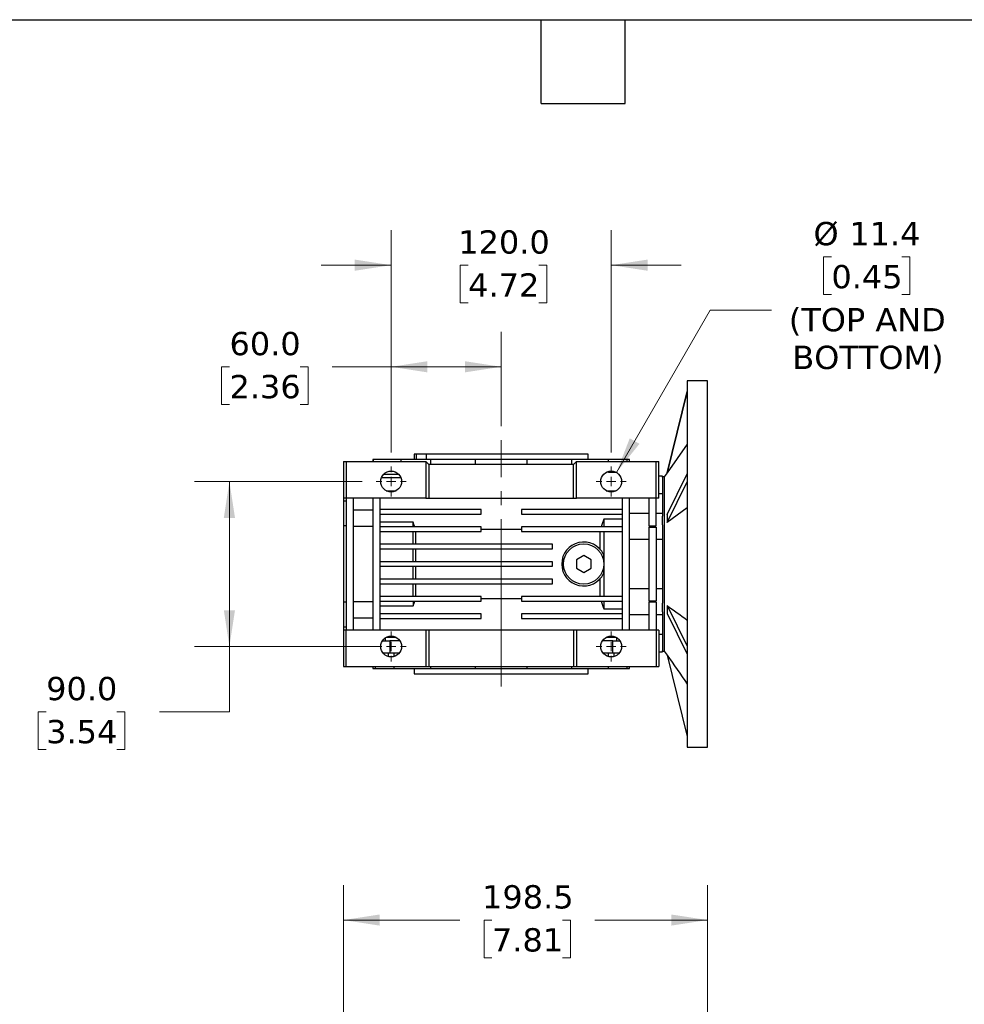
# Model space of a CAD drawing. Header units: millimetres. Extents: x 38 to 1638, y 38 to 1257.
# Tile 4 of 12: x 531 to 1046, y 720 to 1257. Entities that reach past the tile are written whole.
import ezdxf

# ---------------------------------------------------------------- set-up
doc = ezdxf.new("R2010")
doc.units = ezdxf.units.MM
doc.header["$LTSCALE"] = 6
doc.linetypes.add('SLD-Center', pattern=[19.05, 15.24, -1.27, 1.27, -1.27])
doc.linetypes.add('SLD-Solid', pattern=[0])
doc.layers.add('TEXT', color=140, linetype='SLD-Solid', lineweight=25)
doc.styles.add('SLDTEXTSTYLE0', font='VERDANA.TTF')
doc.dimstyles.new('SLDDIMSTYLE2', dxfattribs={"dimtxt": 12.948047, "dimasz": 19.812, "dimexe": 0, "dimexo": 0.0625, "dimgap": 3.237012, "dimtad": 0, "dimtih": 1, "dimtoh": 1, "dimrnd": 1e-09, "dimzin": 4, "dimdsep": 46, "dimtxsty": 'SLDTEXTSTYLE0', "dimsah": 1, "dimcen": 0.09, "dimadec": 0, "dimazin": 1, "dimtfac": 1, "dimtmove": 0, "dimatfit": 0, "dimfxl": 0, "dimfrac": 2, "dimtolj": 1, "dimtzin": 12, "dimarcsym": 0})
doc.dimstyles.new('SLDDIMSTYLE4', dxfattribs={"dimtxt": 12.948047, "dimasz": 19.812, "dimexe": 0, "dimexo": 0.0625, "dimgap": 3.237012, "dimtad": 0, "dimtih": 1, "dimtoh": 1, "dimrnd": 1e-09, "dimzin": 12, "dimdsep": 46, "dimtxsty": 'SLDTEXTSTYLE0', "dimsah": 1, "dimcen": 0.09, "dimadec": 0, "dimazin": 3, "dimtfac": 1, "dimtofl": 0, "dimtmove": 0, "dimatfit": 3, "dimfxl": 0, "dimfrac": 2, "dimtolj": 1, "dimtzin": 12, "dimarcsym": 0})
doc.dimstyles.new('SLDDIMSTYLE5', dxfattribs={"dimtxt": 12.948047, "dimasz": 19.812, "dimexe": 0, "dimexo": 0.0625, "dimgap": 3.237012, "dimtad": 0, "dimtih": 1, "dimtoh": 1, "dimrnd": 1e-09, "dimzin": 4, "dimdsep": 46, "dimtxsty": 'SLDTEXTSTYLE0', "dimsah": 1, "dimcen": 0.09, "dimadec": 0, "dimazin": 1, "dimtfac": 1, "dimtofl": 0, "dimtmove": 0, "dimatfit": 3, "dimfxl": 0, "dimfrac": 2, "dimtolj": 1, "dimtzin": 12, "dimarcsym": 0})
doc.dimstyles.new('SLDDIMSTYLE8', dxfattribs={"dimtxt": 12.948047, "dimasz": 19.812, "dimexe": 0, "dimexo": 0.0625, "dimgap": 3.237012, "dimtad": 0, "dimtih": 1, "dimtoh": 1, "dimrnd": 1e-09, "dimzin": 12, "dimdsep": 46, "dimtxsty": 'SLDTEXTSTYLE0', "dimsah": 1, "dimcen": 0, "dimadec": 0, "dimazin": 3, "dimtfac": 1, "dimtofl": 0, "dimtmove": 0, "dimatfit": 3, "dimfxl": 0, "dimfrac": 2, "dimtolj": 1, "dimtzin": 12, "dimarcsym": 0})

# ---------------------------------------------------------------- blocks, each defined once
blk = doc.blocks.new('_D_11')
at = {"color": 7, "linetype": 'SLD-Solid', "lineweight": 0}
for p, q in [((707.52, 603.4), (707.52, 785.13)), ((906.02, 660.9), (906.02, 785.13)), ((707.52, 766.08), (770.96, 766.08)), ((788.51, 766.08), (784.16, 766.08)), ((784.16, 766.08), (784.16, 745.5)), ((826.98, 766.08), (831.33, 766.08)), ((831.33, 766.08), (831.33, 745.5)), ((906.02, 766.08), (844.53, 766.08)), ((784.16, 745.5), (788.51, 745.5)), ((831.33, 745.5), (826.98, 745.5))]:
    blk.add_line(p, q, dxfattribs=at)
at = {"color": 7, "linetype": 'SLD-Solid', "lineweight": 18}
for points in [[(707.52, 766.08), (727.33, 763.03), (727.33, 769.12)], [(906.02, 766.08), (886.21, 769.12), (886.21, 763.03)]]:
    blk.add_solid(points, dxfattribs=at)
at = {"color": 7, "linetype": 'SLD-Solid', "lineweight": 18, "char_height": 12.7, "attachment_point": 1, "style": 'SLDTEXTSTYLE0'}
for s, insert in [('198.5', (783.12, 785.1)), ('7.81', (788.51, 761.63))]:
    blk.add_mtext(s, dxfattribs=dict(at, insert=insert))
blk = doc.blocks.new('_D_14')
at = {"color": 7, "linetype": 'SLD-Solid', "lineweight": 0}
for p, q in [((733.52, 1021.17), (733.52, 1086.98)), ((793.52, 1035.56), (793.52, 1086.98)), ((645.4, 1067.93), (641.05, 1067.93)), ((641.05, 1067.93), (641.05, 1047.35)), ((683.88, 1067.93), (688.22, 1067.93)), ((688.22, 1067.93), (688.22, 1047.35)), ((733.52, 1067.93), (701.42, 1067.93)), ((793.52, 1067.93), (733.52, 1067.93)), ((641.05, 1047.35), (645.4, 1047.35)), ((688.22, 1047.35), (683.88, 1047.35))]:
    blk.add_line(p, q, dxfattribs=at)
at = {"color": 7, "linetype": 'SLD-Solid', "lineweight": 18}
for points in [[(733.52, 1067.93), (753.33, 1064.88), (753.33, 1070.98)], [(793.52, 1067.93), (773.71, 1070.98), (773.71, 1064.88)]]:
    blk.add_solid(points, dxfattribs=at)
at = {"color": 7, "linetype": 'SLD-Solid', "lineweight": 18, "char_height": 12.7, "attachment_point": 1, "style": 'SLDTEXTSTYLE0'}
for s, insert in [('60.0', (645.4, 1086.96)), ('2.36', (645.4, 1063.48))]:
    blk.add_mtext(s, dxfattribs=dict(at, insert=insert))
blk = doc.blocks.new('_D_15')
at = {"color": 7, "linetype": 'SLD-Solid', "lineweight": 0}
for p, q in [((733.52, 1021.17), (733.52, 1142.42)), ((853.52, 1021.17), (853.52, 1142.42)), ((733.52, 1123.37), (695.42, 1123.37)), ((775.52, 1123.37), (771.17, 1123.37)), ((771.17, 1123.37), (771.17, 1102.8)), ((813.99, 1123.37), (818.34, 1123.37)), ((818.34, 1123.37), (818.34, 1102.8)), ((853.52, 1123.37), (891.62, 1123.37)), ((771.17, 1102.8), (775.52, 1102.8)), ((818.34, 1102.8), (813.99, 1102.8))]:
    blk.add_line(p, q, dxfattribs=at)
at = {"color": 7, "linetype": 'SLD-Solid', "lineweight": 18}
for points in [[(733.52, 1123.37), (713.71, 1126.42), (713.71, 1120.33)], [(853.52, 1123.37), (873.33, 1120.33), (873.33, 1126.42)]]:
    blk.add_solid(points, dxfattribs=at)
at = {"color": 7, "linetype": 'SLD-Solid', "lineweight": 18, "char_height": 12.7, "attachment_point": 1, "style": 'SLDTEXTSTYLE0'}
for s, insert in [('120.0', (770.13, 1142.4)), ('4.72', (775.52, 1118.93))]:
    blk.add_mtext(s, dxfattribs=dict(at, insert=insert))
blk = doc.blocks.new('_D_16')
at = {"color": 7, "linetype": 'SLD-Solid', "lineweight": 0}
for p, q in [((717.67, 1005.32), (626.29, 1005.32)), ((645.34, 1005.32), (645.34, 915.32)), ((725.9, 915.32), (626.29, 915.32)), ((645.34, 879.71), (645.34, 915.32)), ((545.42, 879.71), (541.08, 879.71)), ((541.08, 879.71), (541.08, 859.13)), ((583.9, 879.71), (588.25, 879.71)), ((588.25, 879.71), (588.25, 859.13)), ((607.24, 879.71), (645.34, 879.71)), ((541.08, 859.13), (545.42, 859.13)), ((588.25, 859.13), (583.9, 859.13))]:
    blk.add_line(p, q, dxfattribs=at)
at = {"color": 7, "linetype": 'SLD-Solid', "lineweight": 18}
for points in [[(645.34, 1005.32), (642.29, 985.51), (648.39, 985.51)], [(645.34, 915.32), (648.39, 935.14), (642.29, 935.14)]]:
    blk.add_solid(points, dxfattribs=at)
at = {"color": 7, "linetype": 'SLD-Solid', "lineweight": 18, "char_height": 12.7, "attachment_point": 1, "style": 'SLDTEXTSTYLE0'}
for s, insert in [('90.0', (545.42, 898.74)), ('3.54', (545.42, 875.26))]:
    blk.add_mtext(s, dxfattribs=dict(at, insert=insert))
blk = doc.blocks.new('_D_17')
at = {"color": 7, "linetype": 'SLD-Solid', "lineweight": 0}
for p, q in [((973.59, 1127.92), (969.24, 1127.92)), ((969.24, 1127.92), (969.24, 1107.34)), ((1012.07, 1127.92), (1016.42, 1127.92)), ((1016.42, 1127.92), (1016.42, 1107.34)), ((969.24, 1107.34), (973.59, 1107.34)), ((1016.42, 1107.34), (1012.07, 1107.34)), ((856.37, 1010.25), (907.51, 1098.83)), ((907.51, 1098.83), (940.84, 1098.83))]:
    blk.add_line(p, q, dxfattribs=at)
at = {"color": 7, "linetype": 'SLD-Solid', "lineweight": 18}
blk.add_solid([(856.37, 1010.25), (868.91, 1025.89), (863.63, 1028.93)], dxfattribs=at)
at = {"color": 7, "linetype": 'SLD-Solid', "lineweight": 18, "char_height": 12.7, "attachment_point": 1, "style": 'SLDTEXTSTYLE0'}
for s, insert in [('%%c', (963.82, 1146.95)), ('11.4', (983.37, 1146.95)), ('0.45', (973.59, 1123.47)), ('(TOP AND', (950.37, 1099.99)), ('BOTTOM)', (952.26, 1079.42))]:
    blk.add_mtext(s, dxfattribs=dict(at, insert=insert))
blk = doc.blocks.new('SW_CENTERMARKSYMBOL_16')
at = {"color": 0, "linetype": 'SLD-Solid', "lineweight": 18}
for p, q in [((0, 5.08), (0, 8.23)), ((-5.08, 0), (-8.23, 0)), ((0, 0), (-2.54, 0)), ((0, 0), (0, 2.54)), ((0, 0), (0, -2.54)), ((0, 0), (2.54, 0)), ((5.08, 0), (8.23, 0)), ((0, -5.08), (0, -8.23))]:
    blk.add_line(p, q, dxfattribs=at)
blk = doc.blocks.new('SW_CENTERMARKSYMBOL_17')
at = {"color": 0, "linetype": 'SLD-Solid', "lineweight": 18}
for p, q in [((0, 5.08), (0, 8.23)), ((-5.08, 0), (-8.23, 0)), ((0, 0), (-2.54, 0)), ((0, 0), (0, 2.54)), ((0, 0), (0, -2.54)), ((0, 0), (2.54, 0)), ((5.08, 0), (8.23, 0)), ((0, -5.08), (0, -8.23))]:
    blk.add_line(p, q, dxfattribs=at)
blk = doc.blocks.new('SW_CENTERMARKSYMBOL_18')
at = {"color": 0, "linetype": 'SLD-Solid', "lineweight": 18}
for p, q in [((0, 5.08), (0, 8.23)), ((-5.08, 0), (-8.23, 0)), ((0, 0), (-2.54, 0)), ((0, 0), (0, 2.54)), ((0, 0), (0, -2.54)), ((0, 0), (2.54, 0)), ((5.08, 0), (8.23, 0)), ((0, -5.08), (0, -8.23))]:
    blk.add_line(p, q, dxfattribs=at)
blk = doc.blocks.new('SW_CENTERMARKSYMBOL_19')
at = {"color": 0, "linetype": 'SLD-Solid', "lineweight": 18}
for p, q in [((0, 5.08), (0, 8.23)), ((-5.08, 0), (-8.23, 0)), ((0, 0), (-2.54, 0)), ((0, 0), (0, 2.54)), ((0, 0), (0, -2.54)), ((0, 0), (2.54, 0)), ((5.08, 0), (8.23, 0)), ((0, -5.08), (0, -8.23))]:
    blk.add_line(p, q, dxfattribs=at)

msp = doc.modelspace()

# ---------------------------------------------------------------- linework, layer by layer
for p, q in [((906.021, 1060.325), (895.021, 1060.325)), ((895.021, 1060.325), (895.021, 860.325)), ((906.021, 860.325), (906.021, 1060.325)), ((895.021, 1054.421), (883.966, 1010.082)), ((883.966, 1010.019), (895.021, 1054.388)), ((895.021, 1025.788), (883.966, 1009.983)), ((707.521, 1016.335), (707.521, 996.325)), ((707.521, 1016.335), (709.021, 1016.335)), ((709.021, 1016.335), (709.021, 996.325)), ((709.021, 1016.335), (752.461, 1016.335)), ((723.556, 1017.325), (723.556, 1016.335)), ((723.963, 1017.325), (723.556, 1017.325)), ((723.963, 1016.335), (723.963, 1017.325)), ((738.789, 1017.325), (723.963, 1017.325)), ((738.789, 1017.325), (738.789, 1016.335)), ((755.163, 1017.325), (738.789, 1017.325)), ((746.021, 1020.325), (746.021, 1017.325)), ((747.316, 1020.325), (746.021, 1020.325)), ((747.316, 1017.325), (747.316, 1020.325)), ((752.632, 1020.325), (747.316, 1020.325)), ((752.461, 1016.335), (752.521, 1016.275)), ((752.521, 1016.275), (752.521, 996.325)), ((752.521, 1016.275), (753.971, 1014.825)), ((752.632, 1020.325), (752.632, 1017.325)), ((841.021, 1020.325), (752.632, 1020.325)), ((755.163, 1014.825), (755.163, 1017.325)), ((779.27, 1017.325), (755.163, 1017.325)), ((779.27, 1017.325), (779.27, 1014.825)), ((807.773, 1017.325), (779.27, 1017.325)), ((807.773, 1014.825), (807.773, 1017.325)), ((831.88, 1017.325), (807.773, 1017.325)), ((831.88, 1017.325), (831.88, 1014.825)), ((852.034, 1017.325), (831.88, 1017.325)), ((833.071, 1014.825), (834.521, 1016.275)), ((834.521, 1016.275), (834.581, 1016.335)), ((834.521, 996.325), (834.521, 1016.275)), ((834.581, 1016.335), (878.021, 1016.335)), ((841.021, 1017.325), (841.021, 1020.325)), ((852.034, 1016.335), (852.034, 1017.325)), ((862.019, 1017.325), (852.034, 1017.325)), ((862.019, 1017.325), (862.019, 1016.335)), ((863.486, 1017.325), (862.019, 1017.325)), ((863.486, 1016.335), (863.486, 1017.325)), ((878.021, 996.325), (878.021, 1016.335)), ((878.021, 1016.335), (879.521, 1016.335)), ((879.521, 996.325), (879.521, 1016.335)), ((753.971, 1014.825), (754.021, 1014.825)), ((754.021, 1014.825), (754.021, 996.325)), ((754.021, 1014.825), (833.021, 1014.825)), ((833.021, 1014.825), (833.071, 1014.825)), ((833.021, 996.325), (833.021, 1014.825)), ((852.034, 1010.325), (852.034, 1010.817)), ((856.237, 1010.325), (852.034, 1010.325)), ((883.966, 1010.046), (882.411, 1007.825)), ((883.966, 1010.082), (883.966, 1010.019)), ((883.966, 1010.019), (883.966, 1009.983)), ((738.789, 1007.325), (728.194, 1007.325)), ((729.475, 1009.325), (737.568, 1009.325)), ((738.789, 1007.477), (738.789, 1007.325)), ((881.521, 1008.325), (879.521, 1008.325)), ((881.521, 1007.742), (881.521, 1008.325)), ((882.411, 1007.825), (881.521, 1007.825)), ((881.521, 1007.742), (881.521, 986.454)), ((882.411, 1007.825), (882.411, 912.825)), ((883.966, 987.337), (895.021, 1009.521)), ((883.966, 983.007), (895.021, 1005.191)), ((730.805, 1000.325), (736.237, 1000.325)), ((850.805, 1000.325), (856.237, 1000.325)), ((709.021, 996.325), (707.521, 996.325)), ((707.521, 996.325), (707.521, 994.548)), ((709.021, 994.548), (707.521, 994.548)), ((707.521, 994.548), (707.521, 981.121)), ((752.521, 996.325), (709.021, 996.325)), ((709.021, 996.325), (709.021, 924.325)), ((713.021, 924.325), (713.021, 996.325)), ((723.521, 996.325), (723.521, 924.325)), ((727.521, 924.325), (727.521, 996.325)), ((752.521, 996.325), (754.021, 996.325)), ((754.021, 996.325), (833.021, 996.325)), ((833.021, 996.325), (834.521, 996.325)), ((878.021, 996.325), (834.521, 996.325)), ((859.521, 996.325), (859.521, 924.325)), ((863.521, 981.139), (863.521, 996.325)), ((874.021, 996.325), (874.021, 981.139)), ((879.521, 996.325), (878.021, 996.325)), ((878.021, 981.139), (878.021, 996.325)), ((879.521, 998.776), (881.521, 998.776)), ((723.521, 989.707), (713.021, 989.707)), ((782.521, 990.075), (727.521, 990.075)), ((782.521, 987.575), (782.521, 990.075)), ((859.521, 990.075), (804.521, 990.075)), ((804.521, 990.075), (804.521, 987.575)), ((895.021, 990.891), (883.966, 982.989)), ((727.521, 987.575), (782.521, 987.575)), ((745.521, 983.076), (727.521, 983.076)), ((745.521, 980.575), (745.521, 983.076)), ((804.521, 987.575), (859.521, 987.575)), ((859.521, 984.85), (849.521, 984.85)), ((849.521, 984.85), (849.521, 980.575)), ((874.021, 987.825), (863.521, 987.825)), ((881.521, 987.825), (878.021, 987.825)), ((881.521, 981.613), (881.521, 986.454)), ((883.966, 987.337), (883.966, 983.007)), ((709.021, 981.121), (707.521, 981.121)), ((707.521, 981.121), (707.521, 939.529)), ((723.521, 980.781), (713.021, 980.781)), ((782.521, 980.575), (727.521, 980.575)), ((727.521, 978.075), (782.521, 978.075)), ((745.521, 971.075), (745.521, 978.075)), ((746.893, 978.075), (746.893, 971.075)), ((782.521, 978.075), (782.521, 980.575)), ((804.521, 979.168), (782.521, 979.168)), ((804.521, 980.575), (804.521, 978.075)), ((859.521, 980.575), (804.521, 980.575)), ((804.521, 978.075), (859.521, 978.075)), ((847.527, 968.256), (847.527, 978.075)), ((849.521, 978.075), (849.521, 942.575)), ((863.521, 980.825), (863.521, 981.139)), ((863.521, 980.511), (863.521, 980.825)), ((863.521, 940.139), (863.521, 980.511)), ((874.021, 981.139), (878.021, 981.139)), ((874.021, 980.511), (878.021, 980.511)), ((874.021, 980.511), (874.021, 940.139)), ((878.021, 980.511), (878.021, 940.139)), ((881.521, 981.613), (881.521, 939.037)), ((883.966, 983.007), (883.966, 982.989)), ((863.521, 973.825), (874.021, 973.825)), ((878.021, 973.904), (881.521, 973.904)), ((821.521, 971.075), (727.521, 971.075)), ((727.521, 968.575), (821.521, 968.575)), ((745.521, 961.575), (745.521, 968.575)), ((746.893, 968.575), (746.893, 961.575)), ((821.521, 968.575), (821.521, 971.075)), ((821.521, 961.575), (727.521, 961.575)), ((821.521, 959.075), (821.521, 961.575)), ((838.521, 964.944), (834.521, 962.634)), ((834.521, 962.634), (834.521, 958.015)), ((842.521, 962.634), (838.521, 964.944)), ((842.521, 958.015), (842.521, 962.634)), ((849.361, 965.473), (849.361, 961.26)), ((727.521, 959.075), (821.521, 959.075)), ((745.521, 952.075), (745.521, 959.075)), ((746.893, 959.075), (746.893, 952.075)), ((834.521, 958.015), (838.521, 955.706)), ((838.521, 955.706), (842.521, 958.015)), ((849.361, 959.194), (849.361, 955.176)), ((821.521, 952.075), (727.521, 952.075)), ((821.521, 949.575), (821.521, 952.075)), ((847.527, 942.575), (847.527, 952.394)), ((727.521, 949.575), (821.521, 949.575)), ((745.521, 942.575), (745.521, 949.575)), ((746.893, 949.575), (746.893, 942.575)), ((874.021, 946.825), (863.521, 946.825)), ((881.521, 946.745), (878.021, 946.745)), ((782.521, 942.575), (727.521, 942.575)), ((782.521, 940.075), (782.521, 942.575)), ((782.521, 941.481), (804.521, 941.481)), ((804.521, 942.575), (804.521, 940.075)), ((859.521, 942.575), (804.521, 942.575)), ((863.521, 939.825), (863.521, 940.139)), ((878.021, 940.139), (874.021, 940.139)), ((709.021, 939.529), (707.521, 939.529)), ((707.521, 939.529), (707.521, 926.101)), ((713.021, 939.868), (723.521, 939.868)), ((727.521, 940.075), (782.521, 940.075)), ((727.521, 937.573), (745.521, 937.573)), ((745.521, 940.075), (745.521, 937.573)), ((804.521, 940.075), (859.521, 940.075)), ((849.521, 940.075), (849.521, 935.799)), ((849.521, 935.799), (859.521, 935.799)), ((863.521, 939.511), (863.521, 939.825)), ((863.521, 924.325), (863.521, 939.511)), ((878.021, 939.511), (874.021, 939.511)), ((874.021, 939.511), (874.021, 924.325)), ((878.021, 939.511), (878.021, 924.325)), ((881.521, 934.195), (881.521, 939.037)), ((883.966, 937.661), (883.966, 937.643)), ((883.966, 937.643), (895.021, 915.458)), ((883.966, 937.643), (883.966, 933.313)), ((713.021, 930.942), (723.521, 930.942)), ((782.521, 933.075), (727.521, 933.075)), ((727.521, 930.575), (782.521, 930.575)), ((782.521, 930.575), (782.521, 933.075)), ((804.521, 933.075), (804.521, 930.575)), ((859.521, 933.075), (804.521, 933.075)), ((804.521, 930.575), (859.521, 930.575)), ((863.521, 932.825), (874.021, 932.825)), ((878.021, 932.825), (881.521, 932.825)), ((881.521, 934.195), (881.521, 912.907)), ((883.966, 933.313), (895.021, 911.128)), ((707.521, 926.101), (709.021, 926.101)), ((707.521, 926.101), (707.521, 924.325)), ((707.521, 924.325), (707.521, 904.325)), ((709.021, 924.325), (707.521, 924.325)), ((709.021, 904.325), (709.021, 924.325)), ((752.521, 924.325), (709.021, 924.325)), ((752.521, 924.325), (752.521, 904.325)), ((754.021, 924.325), (752.521, 924.325)), ((754.021, 924.325), (754.021, 904.325)), ((833.021, 924.325), (754.021, 924.325)), ((833.021, 924.325), (833.021, 904.325)), ((834.521, 924.325), (833.021, 924.325)), ((834.521, 924.325), (834.521, 904.325)), ((878.021, 924.325), (834.521, 924.325)), ((878.021, 924.325), (878.021, 904.325)), ((879.521, 924.325), (878.021, 924.325)), ((879.521, 924.325), (879.521, 904.325)), ((730.407, 918.325), (730.407, 920.087)), ((736.237, 920.325), (730.805, 920.325)), ((856.237, 920.325), (850.805, 920.325)), ((856.636, 918.325), (856.636, 920.087)), ((881.521, 921.873), (879.521, 921.873)), ((728.686, 918.325), (732.729, 918.325)), ((732.729, 918.325), (732.729, 911.825)), ((738.356, 918.325), (732.729, 918.325)), ((854.313, 918.325), (848.686, 918.325)), ((854.313, 911.825), (854.313, 918.325)), ((854.313, 918.325), (858.356, 918.325)), ((729.035, 911.825), (732.729, 911.825)), ((732.116, 909.811), (732.116, 911.825)), ((732.729, 911.825), (738.008, 911.825)), ((734.988, 911.825), (734.988, 909.827)), ((849.035, 911.825), (854.313, 911.825)), ((852.055, 909.827), (852.055, 911.825)), ((854.313, 911.825), (858.008, 911.825)), ((854.926, 911.825), (854.926, 909.811)), ((879.521, 912.325), (881.521, 912.325)), ((881.521, 912.325), (881.521, 912.907)), ((881.521, 912.825), (882.411, 912.825)), ((882.411, 912.825), (883.966, 910.604)), ((883.966, 910.667), (883.966, 910.631)), ((883.966, 910.631), (895.021, 866.262)), ((883.966, 910.631), (883.966, 910.568)), ((883.966, 910.568), (895.021, 866.229)), ((707.521, 904.325), (709.021, 904.325)), ((709.021, 904.325), (752.521, 904.325)), ((723.521, 904.325), (723.521, 903.325)), ((723.521, 903.325), (724.986, 903.325)), ((724.986, 903.325), (724.986, 904.325)), ((724.986, 903.325), (734.988, 903.325)), ((734.988, 904.325), (734.988, 903.325)), ((734.988, 903.325), (755.131, 903.325)), ((746.021, 903.325), (746.021, 900.325)), ((752.521, 904.325), (754.021, 904.325)), ((754.021, 904.325), (833.021, 904.325)), ((755.131, 903.325), (755.131, 904.325)), ((755.131, 903.325), (779.278, 903.325)), ((779.278, 904.325), (779.278, 903.325)), ((779.278, 903.325), (807.764, 903.325)), ((807.764, 903.325), (807.764, 904.325)), ((807.764, 903.325), (831.912, 903.325)), ((831.912, 904.325), (831.912, 903.325)), ((831.912, 903.325), (852.055, 903.325)), ((833.021, 904.325), (834.521, 904.325)), ((834.521, 904.325), (878.021, 904.325)), ((841.021, 900.325), (841.021, 903.325)), ((852.055, 903.325), (852.055, 904.325)), ((852.055, 903.325), (862.057, 903.325)), ((862.057, 904.325), (862.057, 903.325)), ((862.057, 903.325), (863.521, 903.325)), ((863.521, 903.325), (863.521, 904.325)), ((878.021, 904.325), (879.521, 904.325)), ((746.021, 900.325), (793.521, 900.325)), ((793.521, 900.325), (841.021, 900.325)), ((895.021, 860.325), (906.021, 860.325))]:
    msp.add_line(p, q)
at = {"color": 7, "linetype": 'SLD-Center', "lineweight": 18}
msp.add_line((793.521, 893.413), (793.521, 1027.944), dxfattribs=at)
at = {"flags": 128}
for points in [[(746.399, 980.575), (745.908, 981.975), (745.521, 983.076)], [(745.521, 937.573), (746.013, 938.974), (746.399, 940.075)]]:
    msp.add_lwpolyline(points, dxfattribs=at)
for centre, radius in [((733.521, 1005.325), 5.69), ((853.521, 1005.325), 5.69), ((838.521, 960.325), 11), ((733.521, 915.325), 5.69), ((853.521, 915.325), 5.69)]:
    msp.add_circle(centre, radius)
msp.add_arc((838.521, 960.325), 12, 25.40533, 334.59467)
for points in [[(849.521, 984.85), (849.021, 983.425), (848.52, 982), (848.02, 980.575)], [(848.02, 940.075), (848.52, 938.649), (849.021, 937.224), (849.521, 935.799)], [(883.966, 937.661), (887.651, 935.026), (891.336, 932.392), (895.021, 929.758)], [(883.966, 910.667), (887.651, 905.398), (891.336, 900.129), (895.021, 894.861)]]:
    msp.add_open_spline(points, degree=3)
at = {"layer": 'TEXT'}
for p, q in [((38.1, 1257.3), (1638.3, 1257.3)), ((815.34, 1211.58), (815.34, 1257.3)), ((861.06, 1211.58), (861.06, 1257.3)), ((815.34, 1211.58), (861.06, 1211.58))]:
    msp.add_line(p, q, dxfattribs=at)

# ---------------------------------------------------------------- block references
at = {"color": 7, "linetype": 'Continuous', "lineweight": 0}
for name, p in [('SW_CENTERMARKSYMBOL_18', (733.521, 1005.325)), ('SW_CENTERMARKSYMBOL_19', (853.521, 1005.325)), ('SW_CENTERMARKSYMBOL_17', (733.521, 915.325)), ('SW_CENTERMARKSYMBOL_16', (853.521, 915.325))]:
    msp.add_blockref(name, p, dxfattribs=at)

# ---------------------------------------------------------------- dimensions: what is measured, and where the dimension line sits
at = {"color": 7, "linetype": 'SLD-Solid', "lineweight": 18}
dim = msp.add_diameter_dim_2p(p1=(850.676, 1000.397), p2=(856.366, 1010.252), text='<>\\P(TOP AND\\PBOTTOM)', dimstyle='SLDDIMSTYLE8', dxfattribs=at)
dim.commit()
dim.dimension.update_dxf_attribs({"geometry": '_D_17', "text_midpoint": (992.83, 1105.518), "dimtype": 163})
for base, p1, p2, dimstyle, picture, middle in [((853.521, 1123.375), (733.521, 1013.555), (853.521, 1013.555), 'SLDDIMSTYLE2', '_D_15', (794.757, 1123.375)), ((793.521, 1067.931), (733.521, 1013.555), (793.521, 1027.944), 'SLDDIMSTYLE5', '_D_14', (664.637, 1067.931)), ((707.521, 766.075), (906.021, 653.28), (707.521, 595.78), 'SLDDIMSTYLE4', '_D_11', (807.743, 766.075))]:
    dim = msp.add_linear_dim(base=base, p1=p1, p2=p2, dimstyle=dimstyle, dxfattribs=at)
    dim.commit()
    dim.dimension.update_dxf_attribs({"geometry": picture, "text_midpoint": middle, "dimtype": 160})
dim = msp.add_linear_dim(base=(645.338, 915.325), p1=(725.291, 1005.325), p2=(733.521, 915.325), angle=90, dimstyle='SLDDIMSTYLE5', dxfattribs=at)
dim.commit()
dim.dimension.update_dxf_attribs({"geometry": '_D_16', "text_midpoint": (645.338, 879.711), "dimtype": 160})

doc.saveas('drawing.dxf')
